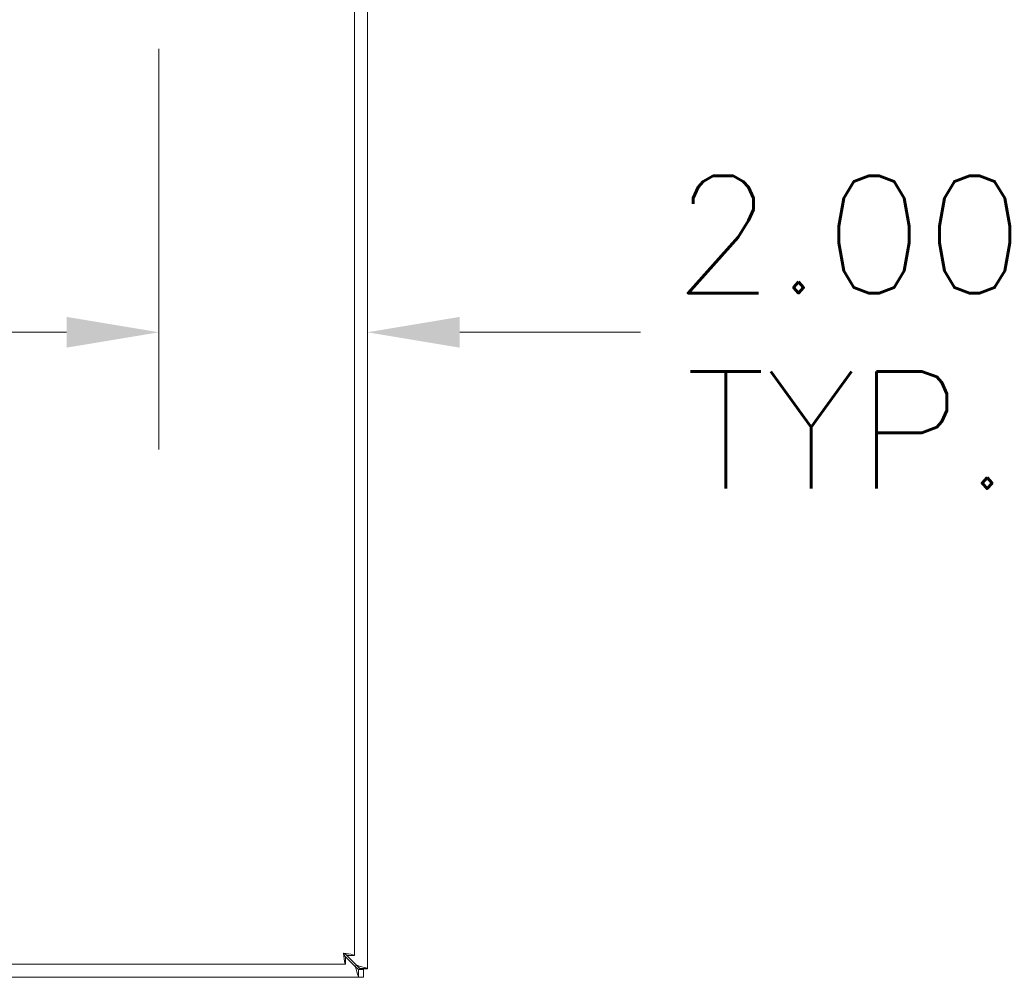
# Model space of a CAD drawing. Header units: inches. Extents: x 6 to 147, y 5 to 94.
# Tile 4 of 9: x 55 to 64, y 41 to 50. Entities that reach past the tile are written whole.
import ezdxf

# ---------------------------------------------------------------- set-up
doc = ezdxf.new("R2010")
doc.units = ezdxf.units.IN
doc.header["$LTSCALE"] = 9
doc.header["$MEASUREMENT"] = 0
doc.layers.add('Dimension (ANSI)', color=7, linetype='Continuous', lineweight=5)
doc.layers.add('Visible (ANSI)', color=7, linetype='Continuous', lineweight=5)
doc.styles.add('Note Text (ANSI)', font='RomanS.shx')
doc.dimstyles.new('Default (ANSI)', dxfattribs={"dimscale": 9, "dimtxt": 0.125, "dimasz": 0.098425, "dimexe": 0.125, "dimexo": 0.0625, "dimgap": 0.031496, "dimtad": 0, "dimtih": 1, "dimtoh": 1, "dimrnd": 1e-08, "dimzin": 0, "dimdsep": 46, "dimtxsty": 'Note Text (ANSI)', "dimcen": 0.09, "dimdle": 0.393701, "dimclrd": 256, "dimclre": 256, "dimclrt": 256, "dimadec": 0, "dimazin": 0, "dimtfac": 0.96, "dimtofl": 0, "dimtmove": 0, "dimatfit": 3, "dimfxl": 1, "dimtolj": 1, "dimtzin": 4, "dimlwd": -1, "dimlwe": -1, "dimarcsym": 0})

# ---------------------------------------------------------------- blocks, each defined once
blk = doc.blocks.new('*D13')
at = {"layer": 'Defpoints', "color": 0, "transparency": 16777216}
for p in [(56.0924, 50.5623), (58.0924, 47.2816), (58.0924, 47.1476)]:
    blk.add_point(p, dxfattribs=at)
at = {"layer": 'Dimension (ANSI)', "transparency": 16777216}
for p, q in [((56.0924, 49.9998), (56.0924, 46.1566)), ((55.2066, 47.2816), (54.3208, 47.2816)), ((58.9783, 47.2816), (60.7133, 47.2816))]:
    blk.add_line(p, q, dxfattribs=at)
for points in [[(55.2066, 47.4292), (55.2066, 47.134), (56.0924, 47.2816)], [(58.9783, 47.4292), (58.9783, 47.134), (58.0924, 47.2816)]]:
    blk.add_solid(points, dxfattribs=at)
at = {"layer": 'Dimension (ANSI)', "transparency": 16777216, "insert": (62.711, 47.2816), "char_height": 1.125, "attachment_point": 5, "style": 'Note Text (ANSI)'}
blk.add_mtext('\\A1;2.00{\\PTYP.}', dxfattribs=at)

msp = doc.modelspace()

# ---------------------------------------------------------------- linework, layer by layer
at = {"layer": 'Visible (ANSI)'}
for p, q in [((58.0924, 61.0088), (58.0924, 41.1789)), ((57.9674, 60.8838), (57.9674, 41.3039)), ((57.8711, 41.3041), (57.9762, 41.1991)), ((57.9872, 41.2101), (57.8822, 41.3152)), ((57.8824, 41.2928), (57.8824, 41.2188)), ((57.8934, 41.3039), (57.9674, 41.3039)), ((57.8824, 41.2188), (42.1775, 41.2188)), ((57.9762, 41.1991), (58.0074, 41.1678)), ((58.0184, 41.1789), (57.9872, 41.2101)), ((58.0074, 41.0938), (42.1775, 41.0938)), ((58.0074, 41.1678), (58.0554, 41.1678)), ((58.0554, 41.0938), (58.0074, 41.0938)), ((58.0184, 41.1738), (58.0184, 41.1789)), ((58.0924, 41.1738), (58.0184, 41.1738)), ((58.0554, 41.1678), (58.0554, 41.0938)), ((58.0924, 41.1789), (58.0924, 41.1738))]:
    msp.add_line(p, q, dxfattribs=at)
msp.add_arc((58.0309, 41.1554), 0.068, 130.01491, 139.98509, dxfattribs=at)
for points, knots in [([(57.8622, 41.3241), (57.8669, 41.2857), (57.8716, 41.2481), (57.8763, 41.2305), (57.8783, 41.2229), (57.8804, 41.2188), (57.8824, 41.2188)], [0, 0, 0, 0, 1.095058, 1.095058, 1.095058, 1.570796, 1.570796, 1.570796, 1.570796]), ([(57.8622, 41.3241), (57.8686, 41.3086), (57.8749, 41.2943), (57.8813, 41.293), (57.8817, 41.2929), (57.882, 41.2928), (57.8824, 41.2928)], [0, 0, 0, 0, 1.483475, 1.483475, 1.483475, 1.570796, 1.570796, 1.570796, 1.570796]), ([(57.9674, 41.3039), (57.9674, 41.3086), (57.9446, 41.3133), (57.9104, 41.318), (57.8956, 41.32), (57.8789, 41.3221), (57.8622, 41.3241)], [0, 0, 0, 0, 1.095058, 1.095058, 1.095058, 1.570796, 1.570796, 1.570796, 1.570796]), ([(57.8622, 41.3241), (57.8777, 41.3177), (57.892, 41.3114), (57.8933, 41.305), (57.8934, 41.3046), (57.8934, 41.3043), (57.8934, 41.3039)], [0, 0, 0, 0, 1.483475, 1.483475, 1.483475, 1.570796, 1.570796, 1.570796, 1.570796]), ([(57.9762, 41.1991), (57.9871, 41.1622), (57.9978, 41.1261), (58.0033, 41.1078), (58.006, 41.0987), (58.0074, 41.0938), (58.0074, 41.0938)], [-1.570796, -1.570796, -1.570796, -1.570796, -0.520146, -0.520146, -0.520146, 0, 0, 0, 0]), ([(58.0924, 41.1789), (58.0924, 41.1789), (58.0715, 41.1851), (58.0395, 41.1946), (58.0237, 41.1993), (58.0054, 41.2047), (57.9872, 41.2101)], [0, 0, 0, 0, 1.050651, 1.050651, 1.050651, 1.570796, 1.570796, 1.570796, 1.570796])]:
    msp.add_open_spline(points, degree=3, knots=knots, dxfattribs=at)
for points in [[(57.9773, 41.198), (57.9778, 41.1984), (57.9783, 41.1987), (57.9788, 41.1991)], [(57.9788, 41.1991), (57.9786, 41.1985), (57.9783, 41.1978), (57.978, 41.1972)], [(57.9872, 41.2075), (57.9876, 41.208), (57.9879, 41.2085), (57.9883, 41.209)], [(57.9891, 41.2083), (57.9884, 41.208), (57.9878, 41.2077), (57.9872, 41.2075)], [(58.0074, 41.1678), (58.0074, 41.1432), (58.0074, 41.1185), (58.0074, 41.0938)], [(58.0924, 41.1789), (58.0678, 41.1789), (58.0431, 41.1789), (58.0184, 41.1789)]]:
    msp.add_open_spline(points, degree=3, dxfattribs=at)

# ---------------------------------------------------------------- dimensions: what is measured, and where the dimension line sits
at = {"layer": 'Dimension (ANSI)'}
dim = msp.add_linear_dim(base=(58.0924, 47.2816), p1=(56.0924, 50.5623), p2=(58.0924, 47.1476), angle=180, text='<>{\\PTYP.}', dimstyle='Default (ANSI)', override={"dimtih": 0, "dimtoh": 0, "dimdec": 2, "dimse2": 1, "dimtp": 0, "dimtm": 0, "dimtdec": 2, "dimatfit": 1}, dxfattribs=at)
dim.commit()
dim.dimension.update_dxf_attribs({"geometry": '*D13', "text_midpoint": (62.711, 47.2816), "dimtype": 160})

doc.saveas('drawing.dxf')
